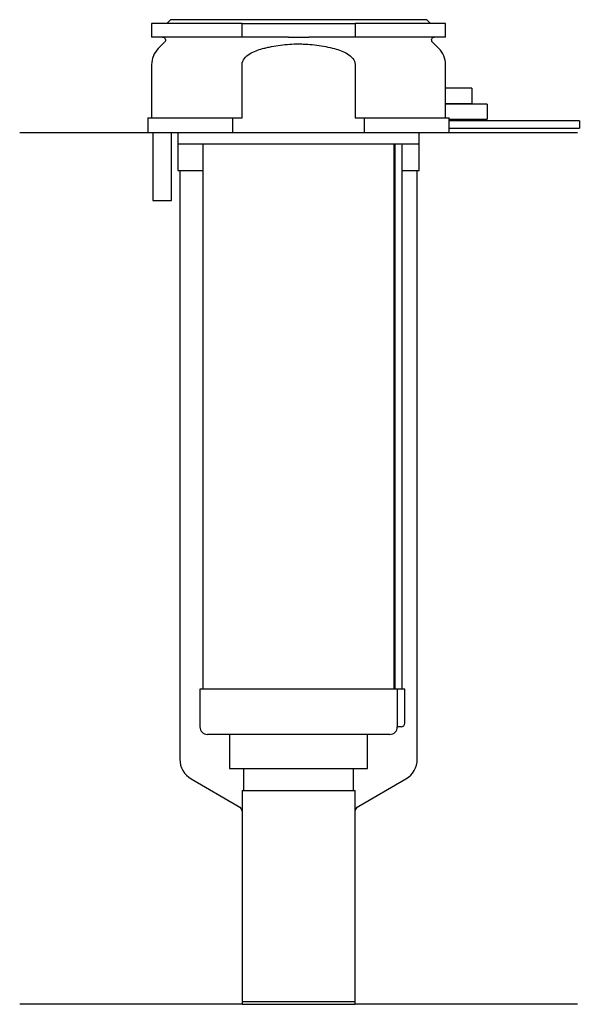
# Model space of a CAD drawing. Header units: millimetres. Extents: x 21 to 95, y 154 to 284.
import ezdxf

# ---------------------------------------------------------------- set-up
doc = ezdxf.new("R2010")
doc.units = ezdxf.units.MM
doc.layers.add('201', color=7, linetype='Continuous')
doc.layers.add('30', color=7, linetype='Continuous')

msp = doc.modelspace()

# ---------------------------------------------------------------- linework, layer by layer
at = {"layer": '201', "color": 113}
for p, q in [((37.53, 269.31), (20.53, 269.31)), ((41.43, 269.31), (41.53, 269.21)), ((41.53, 269.21), (41.53, 264.31)), ((73.53, 269.21), (73.63, 269.31)), ((73.53, 264.31), (73.53, 269.21)), ((94.53, 269.31), (77.53, 269.31)), ((41.53, 264.31), (41.78, 264.31)), ((41.78, 264.31), (41.78, 186.21)), ((41.78, 264.31), (44.83, 264.31)), ((70.23, 264.31), (70.28, 264.31)), ((71.28, 264.31), (73.28, 264.31)), ((73.28, 186.21), (73.28, 264.31)), ((73.28, 264.31), (73.53, 264.31)), ((43.28, 183.61), (49.53, 180)), ((65.52, 180), (71.78, 183.61)), ((50.03, 179.14), (50.03, 153.71)), ((65.02, 153.71), (65.02, 179.14)), ((50.03, 153.71), (20.53, 153.71)), ((50.03, 153.71), (65.02, 153.71)), ((94.53, 153.71), (65.02, 153.71))]:
    msp.add_line(p, q, dxfattribs=at)
for centre, start, end in [((44.78, 186.21), 180, 240), ((70.28, 186.21), -60, 0)]:
    msp.add_arc(centre, 3, start, end, dxfattribs=at)
at = {"layer": '201', "color": 113, "extrusion": (0, 0, -1)}
for centre, start, end in [((-49.03, 179.14), 120, 180), ((-66.02, 179.14), 0, 60)]:
    msp.add_arc(centre, 1, start, end, dxfattribs=at)
at = {"layer": '30', "color": 113}
for p, q in [((38.03, 283.81), (38.03, 282.01)), ((50.03, 283.81), (38.03, 283.81)), ((40.53, 284.31), (40.03, 283.81)), ((74.53, 284.31), (40.53, 284.31)), ((50.03, 282.01), (50.03, 283.81)), ((50.03, 283.81), (65.03, 283.81)), ((65.03, 283.81), (65.03, 282.01)), ((77.03, 283.81), (65.03, 283.81)), ((75.03, 283.81), (74.53, 284.31)), ((77.03, 282.01), (77.03, 283.81)), ((50.03, 282.01), (38.03, 282.01)), ((39.76, 281.33), (38.9, 280.48)), ((56.18, 282.01), (50.03, 282.01)), ((65.03, 282.01), (58.87, 282.01)), ((77.03, 282.01), (65.03, 282.01)), ((76.15, 280.48), (75.29, 281.33)), ((38.03, 278.35), (38.03, 271.31)), ((50.03, 271.31), (50.03, 278.35)), ((65.03, 278.35), (65.03, 271.31)), ((77.03, 275.2), (77.03, 278.35)), ((80.53, 275.21), (77.02, 275.21)), ((80.53, 275.21), (80.53, 273.21)), ((82.53, 273.11), (77.02, 273.11)), ((77.03, 273.1), (77.03, 273.21)), ((77.03, 273.21), (80.53, 273.21)), ((82.53, 273.11), (82.53, 271.11)), ((37.53, 271.31), (37.53, 269.31)), ((37.53, 271.31), (48.81, 271.31)), ((48.81, 269.31), (48.81, 271.31)), ((48.81, 271.31), (50.03, 271.31)), ((65.03, 271.31), (66.24, 271.31)), ((66.24, 271.31), (66.24, 269.31)), ((66.24, 271.31), (77.52, 271.31)), ((77.53, 271.11), (82.53, 271.11)), ((77.53, 270.91), (77.53, 271.11)), ((94.78, 270.91), (77.53, 270.91)), ((94.78, 270.91), (94.78, 269.91)), ((48.81, 269.31), (37.53, 269.31)), ((38.18, 269.31), (38.18, 260.31)), ((40.68, 260.31), (40.68, 269.31)), ((41.53, 269.31), (41.53, 267.81)), ((66.24, 269.31), (48.81, 269.31)), ((77.53, 269.31), (66.24, 269.31)), ((73.53, 267.81), (73.53, 269.31)), ((77.53, 269.91), (94.78, 269.91)), ((77.53, 269.31), (77.53, 269.91)), ((73.53, 267.81), (41.53, 267.81)), ((44.83, 267.81), (44.83, 195.51)), ((70.23, 195.51), (70.23, 267.81)), ((70.28, 267.41), (70.28, 195.51)), ((71.28, 195.51), (71.28, 267.41)), ((38.18, 260.31), (40.68, 260.31)), ((44.43, 195.51), (44.43, 190.51)), ((70.6, 195.51), (44.43, 195.51)), ((71.63, 195.51), (70.6, 195.51)), ((70.6, 195.51), (70.6, 191.01)), ((71.63, 191.01), (71.63, 195.51)), ((69.63, 189.51), (45.43, 189.51)), ((48.38, 189.51), (48.38, 184.99)), ((66.68, 184.99), (66.68, 189.51)), ((71.13, 190.51), (70.62, 190.51)), ((48.38, 184.99), (66.68, 184.99)), ((50.22, 184.99), (50.22, 182.09)), ((64.83, 182.09), (64.83, 184.99)), ((50.03, 182.09), (65.02, 182.09)), ((50.03, 182.09), (50.03, 154.09)), ((65.02, 154.09), (65.02, 182.09)), ((50.03, 154.09), (65.02, 154.09))]:
    msp.add_line(p, q, dxfattribs=at)
at = {"layer": '30', "color": 113, "extrusion": (0, 0, -1)}
for centre, radius, start, end in [((-39.48, 281.61), 0.4, 90, 225), ((-75.58, 281.61), 0.4, -45, 90), ((-73.78, 267.41), 2.5, 0, 9.2085)]:
    msp.add_arc(centre, radius, start, end, dxfattribs=at)
at = {"layer": '30', "color": 113}
for centre, radius, start, end in [((41.03, 278.35), 3, 135, 180), ((74.03, 278.35), 3, 0, 45), ((73.78, 267.41), 3.5, 173.4209, 180), ((71.13, 191.01), 0.5, -90, 0), ((45.43, 190.51), 1, 180, 270), ((69.63, 190.51), 1, -90, 0)]:
    msp.add_arc(centre, radius, start, end, dxfattribs=at)
for points, knots in [([(52.76, 280.48), (52.95, 280.53), (53.15, 280.57), (53.54, 280.66), (53.74, 280.7), (54.33, 280.82), (54.73, 280.89), (55.92, 281.04), (56.72, 281.1), (57.73, 281.1), (57.93, 281.09), (58.33, 281.08), (58.54, 281.07), (59.14, 281.03), (59.54, 280.99), (60.74, 280.83), (61.52, 280.67), (62.3, 280.48)], [0, 0, 0, 0, 0.0625, 0.0625, 0.125, 0.125, 0.25, 0.25, 0.5, 0.5, 0.5625, 0.5625, 0.625, 0.625, 0.75, 0.75, 1, 1, 1, 1]), ([(56.18, 282.01), (56.63, 282.01), (57.08, 282.01), (57.63, 282.01), (57.75, 282.01), (57.97, 282.01), (58.08, 282.01), (58.42, 282.01), (58.64, 282.01), (58.87, 282.01)], [0, 0, 0, 0, 0.5, 0.5, 0.625, 0.625, 0.75, 0.75, 1, 1, 1, 1]), ([(50.03, 278.35), (50.03, 278.97), (50.53, 279.48), (51.58, 280.12), (52.16, 280.32), (52.76, 280.48)], [0, 0, 0, 0, 0.5, 0.5, 1, 1, 1, 1]), ([(62.3, 280.48), (62.89, 280.32), (63.48, 280.12), (64.53, 279.48), (65.03, 278.97), (65.03, 278.35)], [0, 0, 0, 0, 0.5, 0.5, 1, 1, 1, 1]), ([(77.03, 273.21), (77.03, 273.22), (77.03, 273.22), (77.02, 273.24), (77.02, 273.26), (77.02, 273.31), (77.02, 273.35), (77.02, 273.42), (77.01, 273.46), (77.01, 273.55), (77.01, 273.6), (77.01, 273.71), (77, 273.77), (77, 273.89), (77, 273.95), (77, 274.08), (77, 274.15), (77, 274.28), (77, 274.34), (77, 274.47), (77, 274.53), (77, 274.66), (77.01, 274.71), (77.01, 274.82), (77.01, 274.87), (77.01, 274.97), (77.02, 275.01), (77.02, 275.08), (77.02, 275.11), (77.02, 275.16), (77.02, 275.18), (77.02, 275.2), (77.03, 275.21), (77.03, 275.22), (77.03, 275.21), (77.03, 275.21)], [0, 0, 0, 0, 0.062478, 0.062478, 0.124957, 0.124957, 0.187435, 0.187435, 0.249913, 0.249913, 0.312392, 0.312392, 0.37487, 0.37487, 0.437348, 0.437348, 0.499827, 0.499827, 0.562305, 0.562305, 0.624783, 0.624783, 0.687262, 0.687262, 0.74974, 0.74974, 0.812218, 0.812218, 0.874697, 0.874697, 0.937175, 0.937175, 0.999653, 0.999653, 1, 1, 1, 1]), ([(77.02, 271.31), (77.01, 271.34), (77.01, 271.38), (77.01, 271.45), (77.01, 271.49), (77.01, 271.58), (77.01, 271.62), (77, 271.72), (77, 271.77), (77, 271.86), (77, 271.92), (77, 272.02), (77, 272.07), (77, 272.17), (77, 272.23), (77, 272.33), (77, 272.38), (77, 272.48), (77, 272.53), (77.01, 272.62), (77.01, 272.66), (77.01, 272.79), (77.01, 272.86), (77.02, 272.95), (77.02, 272.98), (77.02, 273.03), (77.02, 273.05), (77.02, 273.08), (77.02, 273.09), (77.03, 273.11), (77.03, 273.11), (77.03, 273.12)], [0, 0, 0, 0, 0.062531, 0.062531, 0.125063, 0.125063, 0.187594, 0.187594, 0.250125, 0.250125, 0.312657, 0.312657, 0.375188, 0.375188, 0.437719, 0.437719, 0.500251, 0.500251, 0.562782, 0.562782, 0.625313, 0.625313, 0.750376, 0.750376, 0.812907, 0.812907, 0.875439, 0.875439, 0.93797, 0.93797, 1, 1, 1, 1]), ([(77.53, 271.11), (77.52, 271.13), (77.52, 271.2), (77.52, 271.25), (77.52, 271.31)], [0, 0, 0, 0, 0.500038, 1, 1, 1, 1]), ([(77.53, 269.91), (77.53, 269.93), (77.52, 269.94), (77.52, 269.96), (77.52, 269.98), (77.52, 270.02), (77.52, 270.04), (77.52, 270.11), (77.52, 270.16), (77.52, 270.28), (77.52, 270.35), (77.52, 270.45), (77.52, 270.48), (77.52, 270.54), (77.52, 270.57), (77.52, 270.63), (77.52, 270.66), (77.52, 270.72), (77.52, 270.74), (77.52, 270.79), (77.52, 270.81), (77.52, 270.85), (77.52, 270.86), (77.52, 270.89), (77.53, 270.9), (77.53, 270.91), (77.53, 270.91)], [0, 0, 0, 0, 0.124935, 0.124935, 0.187402, 0.187402, 0.249869, 0.249869, 0.374804, 0.374804, 0.499738, 0.499738, 0.562206, 0.562206, 0.624673, 0.624673, 0.68714, 0.68714, 0.749608, 0.749608, 0.812075, 0.812075, 0.874542, 0.874542, 0.937009, 1, 1, 1, 1]), ([(70.6, 191.01), (70.6, 190.96), (70.6, 190.9), (70.6, 190.8), (70.6, 190.75), (70.61, 190.66), (70.61, 190.62), (70.61, 190.56), (70.62, 190.54), (70.62, 190.53), (70.62, 190.52), (70.62, 190.51)], [0, 0, 0, 0, 0.208202, 0.208202, 0.416635, 0.416635, 0.625338, 0.625338, 0.835614, 0.835614, 1, 1, 1, 1])]:
    msp.add_open_spline(points, degree=3, knots=knots, dxfattribs=at)

doc.saveas('drawing.dxf')
